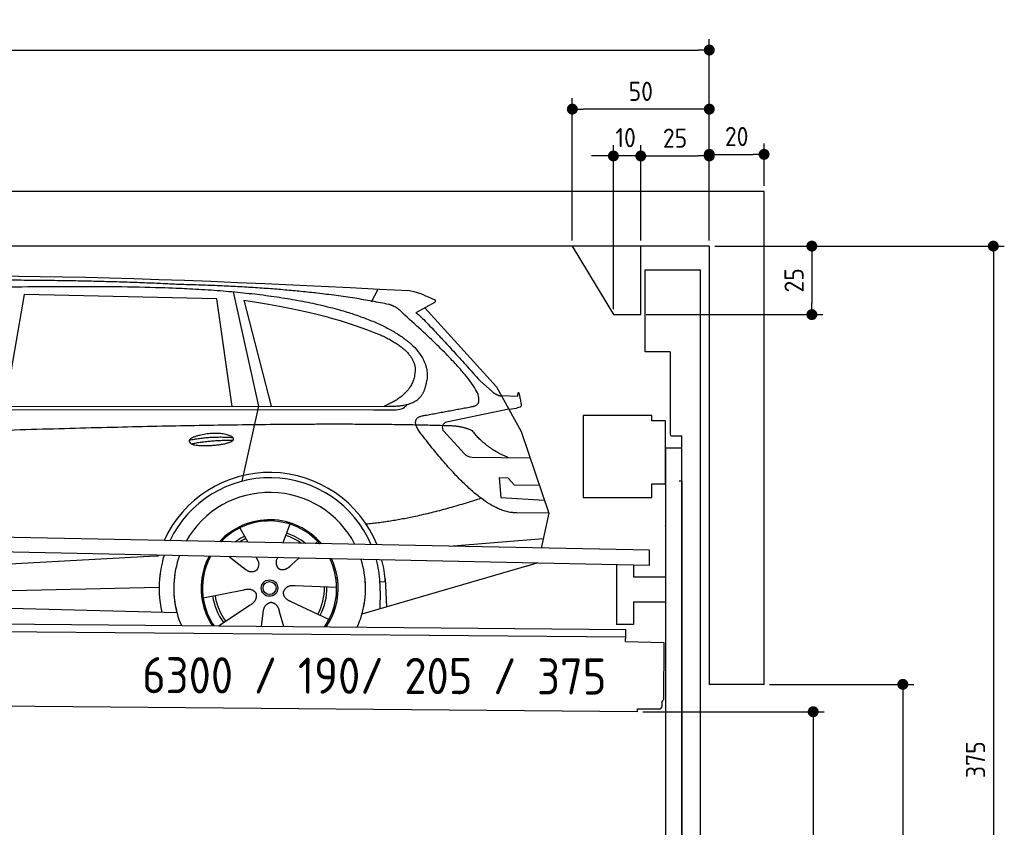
# Model space of a CAD drawing. Header units: millimetres. Extents: x -411 to 6777, y 0 to 6677.
# Tile 6 of 6: x 3183 to 6777, y 3728 to 6677. Entities that reach past the tile are written whole.
import ezdxf

# ---------------------------------------------------------------- set-up
doc = ezdxf.new("R2010")
doc.units = ezdxf.units.MM
doc.layers.add('4', color=3, linetype='Continuous')
for name, color, linetype, lineweight in [('car', 10, 'Continuous', 25), ('Freiraum', 7, 'Continuous', 25), ('Gebäude', 7, 'Continuous', 25), ('Logo', 7, 'Continuous', 25), ('Plattform', 7, 'Continuous', 25), ('Ständer vorne', 7, 'Continuous', 25), ('Tor', 200, 'Continuous', 25)]:
    doc.layers.add(name, color=color, linetype=linetype, lineweight=lineweight)
doc.styles.get("Standard").update_dxf_attribs({"font": 'ISOCP.SHX'})
doc.dimstyles.new('GEN-ISO', dxfattribs={"dimscale": 20, "dimtxt": 3.5, "dimasz": 2, "dimexe": 2, "dimexo": 1, "dimgap": 1.5, "dimtad": 1, "dimdec": 1, "dimlfac": 0.1, "dimdsep": 46, "dimtxsty": 'STANDARD', "dimblk": 'PUNKT', "dimcen": 2, "dimclrd": 256, "dimclre": 256, "dimclrt": 2, "dimadec": 0, "dimazin": 0, "dimtp": 0.1, "dimtm": 0.1, "dimtfac": 0.71, "dimtdec": 1, "dimtmove": 2, "dimatfit": 3, "dimldrblk": 'PUNKT', "dimfxl": 2, "dimtolj": 1, "dimarcsym": 0})

# ---------------------------------------------------------------- blocks, each defined once
blk = doc.blocks.new('PUNKT')
at = {"layer": '4', "color": 0, "linetype": 'ByBlock'}
blk.add_line((-0.5, 0), (-1, 0), dxfattribs=at)
at = {"layer": '4', "color": 0, "linetype": 'ByBlock', "const_width": 0.5}
blk.add_lwpolyline([(-0.25, 0, 1), (0.25, 0, 1)], format="xyb", close=True, dxfattribs=at)
blk = doc.blocks.new('*D176')
at = {"layer": '4', "lineweight": -2, "transparency": 16777216}
for p, q in [((5720, 5850), (6776.9, 5850)), ((6736.9, 5810), (6736.9, 2140)), ((6295.4, 2100), (6776.9, 2100))]:
    blk.add_line(p, q, dxfattribs=at)
at = {"layer": 'Defpoints', "color": 0, "transparency": 16777216}
for p in [(5700, 5850), (6275.4, 2100), (6736.9, 2100)]:
    blk.add_point(p, dxfattribs=at)
at = {"layer": '4', "lineweight": -2, "transparency": 16777216, "xscale": 40, "yscale": 40, "zscale": 40}
for p, rotation in [((6736.9, 5850), 90), ((6736.9, 2100), 270)]:
    blk.add_blockref('PUNKT', p, dxfattribs=dict(at, rotation=rotation))
at = {"layer": '4', "color": 2, "transparency": 16777216, "insert": (6671.9, 3975), "char_height": 70, "attachment_point": 5, "rotation": 90}
blk.add_mtext('375', dxfattribs=at)
blk = doc.blocks.new('*D178')
at = {"layer": '4', "lineweight": -2, "transparency": 16777216}
for p, q in [((5920, 4250), (6446.5, 4250)), ((6406.5, 4210), (6406.5, 2140)), ((6295.4, 2100), (6446.5, 2100))]:
    blk.add_line(p, q, dxfattribs=at)
at = {"layer": 'Defpoints', "color": 0, "transparency": 16777216}
for p in [(5900, 4250), (6275.4, 2100), (6406.5, 2100)]:
    blk.add_point(p, dxfattribs=at)
at = {"layer": '4', "lineweight": -2, "transparency": 16777216, "xscale": 40, "yscale": 40, "zscale": 40}
for p, rotation in [((6406.5, 4250), 90), ((6406.5, 2100), 270)]:
    blk.add_blockref('PUNKT', p, dxfattribs=dict(at, rotation=rotation))
at = {"layer": '4', "color": 2, "transparency": 16777216, "insert": (6341.5, 3175), "char_height": 70, "attachment_point": 5, "rotation": 90}
blk.add_mtext('H2', dxfattribs=at)
blk = doc.blocks.new('*D179')
at = {"layer": '4', "lineweight": -2, "transparency": 16777216}
for p, q in [((200, 5870.9), (200, 6605.8)), ((5700, 6070.9), (5700, 6605.8)), ((240, 6565.8), (5660, 6565.8))]:
    blk.add_line(p, q, dxfattribs=at)
at = {"layer": 'Defpoints', "color": 0, "transparency": 16777216}
for p in [(5700, 6565.8), (5700, 6050.9), (200, 5850.9)]:
    blk.add_point(p, dxfattribs=at)
at = {"layer": '4', "lineweight": -2, "transparency": 16777216, "xscale": 40, "yscale": 40, "zscale": 40, "rotation": 180}
blk.add_blockref('PUNKT', (200, 6565.8), dxfattribs=at)
at = {"layer": '4', "lineweight": -2, "transparency": 16777216, "xscale": 40, "yscale": 40, "zscale": 40}
blk.add_blockref('PUNKT', (5700, 6565.8), dxfattribs=at)
at = {"layer": '4', "color": 2, "transparency": 16777216, "insert": (2950, 6630.8), "char_height": 70, "attachment_point": 5}
blk.add_mtext('550', dxfattribs=at)
blk = doc.blocks.new('*D180')
at = {"layer": '4', "lineweight": -2, "transparency": 16777216}
for p, q in [((5457.5, 4150), (6119.3, 4150)), ((6079.3, 4110), (6079.3, 2140)), ((6099.3, 2100), (6119.3, 2100))]:
    blk.add_line(p, q, dxfattribs=at)
at = {"layer": 'Defpoints', "color": 0, "transparency": 16777216}
for p in [(5437.5, 4150), (6079.3, 2100), (6079.3, 2100)]:
    blk.add_point(p, dxfattribs=at)
at = {"layer": '4', "lineweight": -2, "transparency": 16777216, "xscale": 40, "yscale": 40, "zscale": 40}
for p, rotation in [((6079.3, 4150), 90), ((6079.3, 2100), 270)]:
    blk.add_blockref('PUNKT', p, dxfattribs=dict(at, rotation=rotation))
at = {"layer": '4', "color": 2, "transparency": 16777216, "insert": (6004.7, 3009.2), "char_height": 70, "attachment_point": 5, "rotation": 90}
blk.add_mtext('205', dxfattribs=at)
blk = doc.blocks.new('*D181')
at = {"layer": '4', "lineweight": -2, "transparency": 16777216}
for p, q in [((5450, 6021.3), (5450, 6219.1)), ((5700, 6020.9), (5700, 6219.1)), ((5490, 6179.1), (5660, 6179.1))]:
    blk.add_line(p, q, dxfattribs=at)
at = {"layer": 'Defpoints', "color": 0, "transparency": 16777216}
for p in [(5700, 6179.1), (5450, 6001.3), (5700, 6000.9)]:
    blk.add_point(p, dxfattribs=at)
at = {"layer": '4', "lineweight": -2, "transparency": 16777216, "xscale": 40, "yscale": 40, "zscale": 40, "rotation": 180}
blk.add_blockref('PUNKT', (5450, 6179.1), dxfattribs=at)
at = {"layer": '4', "lineweight": -2, "transparency": 16777216, "xscale": 40, "yscale": 40, "zscale": 40}
blk.add_blockref('PUNKT', (5700, 6179.1), dxfattribs=at)
at = {"layer": '4', "color": 2, "transparency": 16777216, "insert": (5575, 6244.2), "char_height": 70, "attachment_point": 5}
blk.add_mtext('25', dxfattribs=at)
blk = doc.blocks.new('*D182')
at = {"layer": '4', "lineweight": -2, "transparency": 16777216}
for p, q in [((5200, 5870), (5200, 6390.1)), ((5700, 5870), (5700, 6390.1)), ((5660, 6350.1), (5240, 6350.1))]:
    blk.add_line(p, q, dxfattribs=at)
at = {"layer": 'Defpoints', "color": 0, "transparency": 16777216}
for p in [(5200, 6350.1), (5200, 5850), (5700, 5850)]:
    blk.add_point(p, dxfattribs=at)
at = {"layer": '4', "lineweight": -2, "transparency": 16777216, "xscale": 40, "yscale": 40, "zscale": 40, "rotation": 180}
blk.add_blockref('PUNKT', (5200, 6350.1), dxfattribs=at)
at = {"layer": '4', "lineweight": -2, "transparency": 16777216, "xscale": 40, "yscale": 40, "zscale": 40}
blk.add_blockref('PUNKT', (5700, 6350.1), dxfattribs=at)
at = {"layer": '4', "color": 2, "transparency": 16777216, "insert": (5450, 6415.1), "char_height": 70, "attachment_point": 5}
blk.add_mtext('50', dxfattribs=at)
blk = doc.blocks.new('*D183')
at = {"layer": '4', "lineweight": -2, "transparency": 16777216}
for p, q in [((5720, 5850), (6114.4, 5850)), ((6074.4, 5810), (6074.4, 5640)), ((5470, 5600), (6114.4, 5600))]:
    blk.add_line(p, q, dxfattribs=at)
at = {"layer": 'Defpoints', "color": 0, "transparency": 16777216}
for p in [(5700, 5850), (5450, 5600), (6074.4, 5600)]:
    blk.add_point(p, dxfattribs=at)
at = {"layer": '4', "lineweight": -2, "transparency": 16777216, "xscale": 40, "yscale": 40, "zscale": 40}
for p, rotation in [((6074.4, 5850), 90), ((6074.4, 5600), 270)]:
    blk.add_blockref('PUNKT', p, dxfattribs=dict(at, rotation=rotation))
at = {"layer": '4', "color": 2, "transparency": 16777216, "insert": (6009.4, 5725), "char_height": 70, "attachment_point": 5, "rotation": 90}
blk.add_mtext('25', dxfattribs=at)
blk = doc.blocks.new('*D184')
at = {"layer": '4', "lineweight": -2, "transparency": 16777216}
for p, q in [((5350, 5620), (5350, 6219.1)), ((5450, 5870), (5450, 6219.1)), ((5310, 6179.1), (5270, 6179.1)), ((5450, 6179.1), (5350, 6179.1)), ((5490, 6179.1), (5530, 6179.1))]:
    blk.add_line(p, q, dxfattribs=at)
at = {"layer": 'Defpoints', "color": 0, "transparency": 16777216}
for p in [(5350, 6179.1), (5450, 5850), (5350, 5600)]:
    blk.add_point(p, dxfattribs=at)
at = {"layer": '4', "lineweight": -2, "transparency": 16777216, "xscale": 40, "yscale": 40, "zscale": 40}
blk.add_blockref('PUNKT', (5350, 6179.1), dxfattribs=at)
at = {"layer": '4', "lineweight": -2, "transparency": 16777216, "xscale": 40, "yscale": 40, "zscale": 40, "rotation": 180}
blk.add_blockref('PUNKT', (5450, 6179.1), dxfattribs=at)
at = {"layer": '4', "color": 2, "transparency": 16777216, "insert": (5394.7, 6246.1), "char_height": 70, "attachment_point": 5}
blk.add_mtext('10', dxfattribs=at)
blk = doc.blocks.new('Car')
at = {"layer": 'car'}
for p, q in [((3910.2, 5719.5), (4006.8, 5302.1)), ((4415.5, 5686.7), (4439.3, 5734.2)), ((3081.3, 5293.1), (3148.4, 5702.9)), ((3850.1, 5693), (3148.4, 5702.9)), ((3909.6, 5301.1), (3850.1, 5693)), ((3949.7, 5688.8), (4052.8, 5302.5)), ((4647, 5688.1), (4576.9, 5648.9)), ((4610.2, 5667.5), (4874.5, 5381.6)), ((4814.2, 5402.7), (4859.8, 5362.8)), ((4874.5, 5381.6), (4965.2, 5219.4)), ((4892.4, 5349.6), (4952.6, 5347.5)), ((1782.6, 5271.7), (4425.8, 5292.7)), ((1829.5, 5281), (4481.3, 5306.7)), ((4006.8, 5302.1), (3948.5, 5027.9)), ((4425.8, 5292.7), (4508.7, 5294.1)), ((4919.8, 5300.5), (4693.4, 5250.6)), ((4919.8, 5300.5), (4947.5, 5304.5)), ((4683.1, 5217.5), (4758.1, 5136.3)), ((4965.2, 5219.4), (5069.5, 4921.8)), ((4787.3, 5123.4), (4999.1, 5122.6)), ((4919.8, 5048.5), (4887.2, 5048.5)), ((4887.2, 5048.5), (4894, 4977.1)), ((4943.6, 5022.7), (4919.8, 5048.5)), ((5034.1, 5022.7), (4943.6, 5022.7)), ((4894, 4977.1), (5053.1, 4968.5)), ((5069.5, 4921.8), (4952.6, 4922.2)), ((5069.5, 4921.8), (5042.9, 4793.9)), ((3942.4, 4857.6), (3971.9, 4805.4)), ((4124.5, 4873), (4099.6, 4804)), ((4706.9, 4797.5), (5050.1, 4828.4)), ((3970.6, 4807.8), (3971.9, 4805.4)), ((4226.7, 4811.2), (4218.9, 4802.7)), ((1744.8, 4631.9), (3613.8, 4751.2)), ((3613.8, 4751.2), (3646.3, 4753.2)), ((3905.7, 4751.6), (3957.3, 4711.5)), ((3905.9, 4751.6), (3966.6, 4704.4)), ((4003, 4750.5), (4009.1, 4739.5)), ((4080.1, 4749.6), (4076.3, 4739.2)), ((4158.8, 4748.6), (4132.1, 4724.6)), ((5027, 4738.4), (4390.9, 4547)), ((5031.6, 4739.8), (4987.9, 4726.7)), ((4474.1, 4677.1), (4480.7, 4574)), ((1764.6, 4580), (3650, 4638.6)), ((4297.6, 4642.7), (4146.2, 4647.7)), ((4474.9, 4665.1), (4455.6, 4663.9)), ((3810.5, 4601.5), (3958.8, 4631.8)), ((4456.4, 4631.4), (4455.3, 4566.4)), ((1666.2, 4581.7), (3715.1, 4547)), ((3867.6, 4498.9), (3982.1, 4576.5)), ((4270.4, 4526.5), (4132.6, 4589.2)), ((4024.7, 4499), (4030.2, 4547.4)), ((4105.5, 4499), (4090, 4552.5))]:
    blk.add_line(p, q, dxfattribs=at)
for radius in [30.1, 23.6]:
    blk.add_circle((4052.6, 4638.8), radius, dxfattribs=at)
for centre, radius, start, end in [((4697.8, 5231), 20, 102.4358, 222.7473), ((4787.5, 5163.4), 40, 222.7473, 269.7861), ((4053, 4638.2), 422.7, 22.5487, 156.2143), ((4053, 4638.2), 403.4, 23.7263, 155.0367), ((4053, 4638.2), 350, 27.7494, 151.0136), ((4053, 4638.2), 250, 41.078, 137.685), ((4053, 4638.2), 250, 41.078, 137.685), ((4053, 4638.2), 250, 41.078, 137.685), ((4052.6, 4638.8), 245, 41.9641, 136.7989), ((4052.6, 4638.8), 209.6, 116.262, 127.1225), ((4052.6, 4638.8), 200.6, 116.1152, 123.6695), ((4052.6, 4638.8), 200.6, 55.0934, 73.5463), ((4052.6, 4638.8), 209.6, 51.6404, 73.3995), ((4052.6, 4638.8), 245, 41.9641, 44.7348), ((4053, 4638.2), 422.7, 164.0109, 164.2126), ((4053, 4638.2), 422.7, 164.0109, 164.2126), ((4053, 4638.2), 403.4, 163.2593, 179.9464), ((4053, 4638.2), 403.4, 163.2593, 179.9464), ((4053, 4638.2), 350, 160.7243, 195.1055), ((4053, 4638.2), 350, 160.7243, 195.1055), ((4053, 4638.2), 250, 152.8016, 213.8648), ((4053, 4638.2), 250, 152.8016, 213.4506), ((4053, 4638.2), 250, 152.8016, 213.4506), ((4052.6, 4638.8), 245, 152.3519, 188.7348), ((4052.6, 4638.8), 245, 152.3519, 188.7348), ((4053, 4638.2), 250, 326.1848, 25.8498), ((4053, 4638.2), 250, 326.1848, 25.8498), ((4052.6, 4638.8), 245, 0.9266, 26.2995), ((4053, 4638.2), 350, 344.8945, 17.9271), ((4053, 4638.2), 350, 344.8945, 17.9271), ((4053, 4638.2), 403.4, 3.6504, 15.3921), ((4053, 4638.2), 403.4, 3.6504, 15.3921), ((4053, 4638.2), 422.7, 3.6504, 14.6404), ((4053, 4638.2), 422.7, 3.6504, 14.6404), ((4053, 4638.2), 403.4, 173.0827, 193.1146), ((4053, 4638.2), 350, 172.1254, 203.4635), ((4053, 4638.2), 250, 169.2195, 213.8648), ((4052.6, 4638.8), 245, 169.1336, 214.8006), ((4052.6, 4638.8), 245, 325.2489, 9.5178), ((4053, 4638.2), 250, 326.1848, 9.4319), ((4053, 4638.2), 350, 336.586, 6.526), ((4053, 4638.2), 403.4, 359.0315, 5.5686), ((4052.6, 4638.8), 200.6, 332.1152, 1.5463), ((4052.6, 4638.8), 209.6, 332.262, 1.3995), ((4053, 4638.2), 422.7, 3.6504, 3.7403), ((4052.6, 4638.8), 209.6, 188.262, 217.3995), ((4052.6, 4638.8), 200.6, 188.1152, 217.5463)]:
    blk.add_arc(centre, radius, start, end, dxfattribs=at)
for points, degree in [([(2208.3, 5722.9), (2495.3, 5787.1), (3380.5, 5781.9), (4553, 5729.4)], 3), ([(3703, 5744.3), (3354.7, 5760.5), (2738.8, 5750.1)], 2), ([(4478.6, 5678.3), (4177.5, 5738.2), (3703, 5744.3)], 2), ([(4553, 5729.4), (4599.8, 5720.4), (4608.7, 5712.2), (4646.2, 5696.7)], 3), ([(3949.7, 5688.8), (4204.2, 5652.2), (4317.7, 5617.6), (4451, 5566.1)], 3), ([(4647, 5688.1), (4648.7, 5689.7), (4649.3, 5692.8), (4648.7, 5695.6), (4646.2, 5696.7)], 4), ([(4528.3, 5648), (4510.2, 5669.7), (4478.6, 5678.3)], 2), ([(4793.2, 5310), (4882.4, 5338.8), (4528.3, 5648)], 2), ([(4576.9, 5648.9), (4584.7, 5653.3), (4814.2, 5402.7)], 2), ([(4451, 5566.1), (4565.5, 5515.1), (4576.3, 5450.1)], 2), ([(4576.3, 5450.1), (4581.9, 5355.6), (4464.6, 5306.5)], 2), ([(4481.3, 5306.7), (4531.4, 5307.2), (4604.3, 5312.5), (4612.1, 5359.4), (4620.3, 5402.6)], 4), ([(4859.8, 5362.8), (4868.1, 5355.6), (4881.4, 5348), (4890.5, 5348), (4892.4, 5349.6)], 4), ([(4952.6, 5347.5), (4953.8, 5386.4), (4965.2, 5312.2)], 2), ([(4579.9, 5327.2), (4579.9, 5327.3), (4580, 5327.3), (4580.1, 5327.3)], 3), ([(4508.7, 5294.1), (4528, 5294.9), (4542.7, 5304), (4549.9, 5314.3)], 3), ([(4965.2, 5312.2), (4965.4, 5308.5), (4959.9, 5306.8), (4947.5, 5304.5)], 3), ([(4599, 5209.2), (4554.7, 5267.5), (4614.6, 5274.7)], 2), ([(4700.6, 5237), (3823.9, 5257.4), (1391.9, 5122.9)], 2), ([(4788.4, 5219.4), (4751, 5237.5), (4700.6, 5237)], 2), ([(4919.8, 5122.9), (4834.2, 5158), (4788.4, 5219.4)], 2), ([(3755.1, 5176.2), (3830.6, 5193.1), (3914.1, 5187.3)], 2), ([(3762.3, 5163.4), (3836.3, 5178), (3914.2, 5177.3)], 2), ([(4952.6, 4922.2), (4826.9, 4914), (4599, 5209.2)], 2), ([(4820.7, 4973.6), (4596, 4896.1), (4403.2, 4874.9)], 2), ([(3957.5, 4711.5), (3981, 4689.8), (4004.2, 4703.4)], 2), ([(4146.2, 4647.7), (4114.5, 4651.4), (4103.7, 4626.8)], 2), ([(3958.8, 4631.8), (3989.5, 4640.8), (4004.3, 4618.4)], 2), ([(3982.1, 4576.5), (4010, 4592.2), (4004.3, 4618.4)], 2), ([(4132.6, 4589.2), (4102.5, 4600), (4103.7, 4626.8)], 2), ([(4030.2, 4547.4), (4031.1, 4579.4), (4057, 4586.5)], 2), ([(4090, 4552.5), (4083.8, 4583.8), (4057, 4586.5)], 2)]:
    blk.add_open_spline(points, degree=degree, dxfattribs=at)
for points, degree, knots in [([(2378, 5710.7), (2404.5, 5713), (2544, 5716.1), (3565.2, 5745.6), (4185.4, 5744.9), (4642.4, 5576.4), (4620.3, 5402.6)], 4, [0.0821318, 0.0821318, 0.0821318, 0.0821318, 0.0821318, 0.258851, 0.508851, 1, 1, 1, 1, 1]), ([(4614.6, 5274.7), (4781.2, 5307.3), (4784, 5307.9), (4792.3, 5309.8), (4793.2, 5310)], 1, [0.1611508, 0.1611508, 1, 1.0196119, 1.078724, 1.0847856, 1.0847856]), ([(3762.3, 5163.4), (3738.8, 5179.7), (3784.2, 5195.5), (3866.8, 5215.7), (3959.8, 5182.6), (3897.8, 5158.8), (3788.7, 5151.6), (3767.2, 5160.4), (3762.3, 5163.4)], 5, [0, 0, 0, 0, 0, 0, 0.300106, 0.500106, 0.700106, 1, 1, 1, 1, 1, 1]), ([(4009.1, 4739.5), (4010.8, 4735.4), (4011.8, 4731.5), (4012.2, 4727.6), (4012.9, 4719), (4010.2, 4710.9), (4004.2, 4703.4)], 3, [0.2167758, 0.2167758, 0.2167758, 0.2167758, 0.4600873, 0.4600873, 0.4600873, 1, 1, 1, 1]), ([(4076.3, 4739.2), (4075.8, 4736.1), (4075.6, 4733.1), (4075.7, 4730.1), (4076, 4727.3), (4076.8, 4721.6), (4078.9, 4716.2), (4082.5, 4711.7), (4087.4, 4708.8)], 4, [0.3191838, 0.3191838, 0.3191838, 0.3191838, 0.3191838, 0.5438253, 0.5438253, 0.5438253, 0.5438253, 1, 1, 1, 1, 1]), ([(4132.1, 4724.6), (4132.1, 4724.6), (4132.1, 4724.6), (4132.1, 4724.6), (4132.1, 4724.6), (4123.1, 4714.8), (4112.5, 4704.7), (4098.2, 4702.2), (4087.4, 4708.8)], 4, [-0.000003, -0.000003, -0.000003, -0.000003, -0.000003, 0, 0, 0, 0, 1, 1, 1, 1, 1])]:
    blk.add_open_spline(points, degree=degree, knots=knots, dxfattribs=at)
blk = doc.blocks.new('*D190')
at = {"layer": '4', "lineweight": -2, "transparency": 16777216}
for p, q in [((5700, 5870), (5700, 6225.1)), ((5900, 6070), (5900, 6225.1)), ((5740, 6185.1), (5860, 6185.1))]:
    blk.add_line(p, q, dxfattribs=at)
at = {"layer": 'Defpoints', "color": 0, "transparency": 16777216}
for p in [(5900, 6185.1), (5900, 6050), (5700, 5850)]:
    blk.add_point(p, dxfattribs=at)
at = {"layer": '4', "lineweight": -2, "transparency": 16777216, "xscale": 40, "yscale": 40, "zscale": 40, "rotation": 180}
blk.add_blockref('PUNKT', (5700, 6185.1), dxfattribs=at)
at = {"layer": '4', "lineweight": -2, "transparency": 16777216, "xscale": 40, "yscale": 40, "zscale": 40}
blk.add_blockref('PUNKT', (5900, 6185.1), dxfattribs=at)
at = {"layer": '4', "color": 2, "transparency": 16777216, "insert": (5800, 6250.1), "char_height": 70, "attachment_point": 5}
blk.add_mtext('20', dxfattribs=at)
blk = doc.blocks.new('Plattform OG 6200 550')
at = {"layer": 'Plattform'}
for p, q in [((5482.3, 4739.6), (348.5, 4842)), ((5481.2, 4683.6), (347.5, 4791)), ((5481.2, 4683.6), (5482.3, 4739.5)), ((5361.5, 4686.1), (5361.5, 4468.3)), ((5423.5, 4684.7), (5423.5, 4640.8)), ((5539.9, 4640.8), (5423.5, 4640.8)), ((5423.5, 4550.8), (5423.5, 4468.3)), ((5423.5, 4550.8), (5539.9, 4550.8)), ((440.2, 4493.6), (5395, 4450.4)), ((446, 4466.5), (5394.8, 4423.4)), ((5423.5, 4468.3), (5361.5, 4468.3)), ((5394.7, 4406.2), (5394.9, 4430.2)), ((5394.9, 4430.2), (5395, 4445.2)), ((5395, 4445.2), (5395, 4450.4)), ((5394.7, 4406.2), (5534.1, 4403)), ((5534.1, 4403), (5532.3, 4194)), ((5437.5, 4150), (372.6, 4194.2)), ((5527.6, 4170.1), (5527.8, 4188.2)), ((5437.5, 4150), (5437.5, 4160.8)), ((5437.5, 4160.8), (5517.5, 4160.1))]:
    blk.add_line(p, q, dxfattribs=at)
for centre, radius, start, end in [((5517.6, 4170.1), 10, 269.5, 359.5), ((5526.2, 4194.1), 6.08, 284.5689, 358.9086)]:
    blk.add_arc(centre, radius, start, end, dxfattribs=at)
blk = doc.blocks.new('Ständer vorne ab 340')
at = {"layer": 'Ständer vorne'}
for p, q in [((5240, 5232), (5240, 4932)), ((5490, 5232), (5240, 5232)), ((5490, 5212), (5490, 5232)), ((5540, 5212), (5490, 5212)), ((5540, 4982), (5540, 5212)), ((5540.2, 5112), (5539.8, 5112)), ((5540, 5112), (5540, 2100)), ((5600, 5112), (5540, 5112)), ((5600, 2098.7), (5600, 5112)), ((5490, 4932), (5490, 4982)), ((5490, 4982), (5540, 4982)), ((5240, 4932), (5490, 4932)), ((5540, 4827.4), (5540, 4828.4)), ((5511.2, 2095), (5511.2, 2087)), ((5595.1, 2095), (5511.2, 2095)), ((5511.2, 2087), (5600, 2087)), ((5600, 2087), (5600, 2090))]:
    blk.add_line(p, q, dxfattribs=at)
blk = doc.blocks.new('Tor ab 370 Gebäude')
at = {"layer": 'Tor'}
for p, q in [((5465.6, 5464.5), (5465.6, 5763)), ((5465.6, 5763), (5668, 5763)), ((5668, 2087), (5668, 5763)), ((5557, 5464.5), (5465.6, 5464.5)), ((5557, 5464.5), (5557, 5163)), ((5562, 5157.1), (5600, 5157)), ((5600, 4992), (5600, 5157)), ((5600, 4992), (5590, 4992)), ((5600, 4992), (5600, 2087)), ((5600, 2087), (5600, 4992)), ((5668, 2087), (5600, 2087))]:
    blk.add_line(p, q, dxfattribs=at)
blk.add_arc((5563, 5163), 6, 180, 260.4059, dxfattribs=at)
blk = doc.blocks.new('Gebäude_375_GT190')
at = {"layer": 'Freiraum'}
blk.add_lwpolyline([(5200, 5850), (5350, 5600), (5450, 5600), (5450, 5850)], dxfattribs=at)
at = {"layer": 'Gebäude'}
for p, q in [((5900, 6050), (0, 6050)), ((5900, 4250), (5900, 6050)), ((5700, 5850), (200, 5850)), ((5700, 5850), (5700, 4250)), ((5900, 4250), (5700, 4250))]:
    blk.add_line(p, q, dxfattribs=at)

msp = doc.modelspace()

# ---------------------------------------------------------------- block references
at = {"layer": 'car', "rotation": 359.4752422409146}
msp.add_blockref('Car', (0, 0), dxfattribs=at)
at = {"layer": 'Gebäude'}
msp.add_blockref('Gebäude_375_GT190', (0, 0), dxfattribs=at)
at = {"layer": 'Plattform'}
msp.add_blockref('Plattform OG 6200 550', (0, 0), dxfattribs=at)
at = {"layer": 'Ständer vorne'}
msp.add_blockref('Ständer vorne ab 340', (0, 0), dxfattribs=at)
at = {"layer": 'Tor', "linetype": 'ByBlock'}
msp.add_blockref('Tor ab 370 Gebäude', (0, 0), dxfattribs=at)

# ---------------------------------------------------------------- texts
at = {"layer": 'Logo'}
msp.add_text('6300 / 190/ 205 / 375', height=132, rotation=359.82104, dxfattribs=at).set_placement((3630, 4217.79))

# ---------------------------------------------------------------- dimensions: what is measured, and where the dimension line sits
at = {"layer": '4'}
for base, p1, p2, override, picture, middle in [((5700, 6565.8), (200, 5850.88), (5700, 6050.88), {"dimtdec": 3, "dimtolj": 0}, '*D179', (2950, 6630.8)), ((5200, 6350.12), (5700, 5850), (5200, 5850), {"dimtdec": 3, "dimtolj": 0}, '*D182', (5450, 6415.12)), ((5700, 6179.15), (5449.99, 6001.29), (5700, 6000.88), {"dimtdec": 3, "dimtolj": 0}, '*D181', (5575, 6244.16)), ((5900, 6185.09), (5700, 5850), (5900, 6050), {"dimtol": 0, "dimlim": 0, "dimtp": 0.1, "dimtm": 0.1, "dimtfac": 0.71, "dimtdec": 3, "dimtolj": 0, "dimtzin": 8}, '*D190', (5800, 6250.1))]:
    dim = msp.add_linear_dim(base=base, p1=p1, p2=p2, dimstyle='GEN-ISO', override=override, dxfattribs=at)
    dim.commit()
    dim.dimension.update_dxf_attribs({"geometry": picture, "text_midpoint": middle})
dim = msp.add_linear_dim(base=(5350, 6179.15), p1=(5449.99, 5850), p2=(5350, 5600), dimstyle='GEN-ISO', override={"dimtdec": 3, "dimtolj": 0}, dxfattribs=at)
dim.commit()
dim.dimension.update_dxf_attribs({"geometry": '*D184', "text_midpoint": (5394.75, 6246.13), "dimtype": 160})
for base, p2, override, picture, middle in [((6074.39, 5600), (5450, 5600), {"dimtdec": 3, "dimtolj": 0}, '*D183', (6009.39, 5725)), ((6736.86, 2100), (6275.45, 2100), {"dimdec": 0, "dimtdec": 3, "dimtolj": 0}, '*D176', (6671.86, 3975))]:
    dim = msp.add_linear_dim(base=base, p1=(5700, 5850), p2=p2, angle=90, dimstyle='GEN-ISO', override=override, dxfattribs=at)
    dim.commit()
    dim.dimension.update_dxf_attribs({"geometry": picture, "text_midpoint": middle})
dim = msp.add_linear_dim(base=(6406.55, 2100), p1=(5900, 4250), p2=(6275.45, 2100), angle=90, text='H2', dimstyle='GEN-ISO', override={"dimdec": 0, "dimtdec": 3, "dimtolj": 0}, dxfattribs=at)
dim.commit()
dim.dimension.update_dxf_attribs({"geometry": '*D178', "text_midpoint": (6341.54, 3175)})
dim = msp.add_linear_dim(base=(6079.31, 2100), p1=(5437.5, 4149.97), p2=(6079.31, 2100), angle=90, dimstyle='GEN-ISO', override={"dimtdec": 3, "dimtolj": 0}, dxfattribs=at)
dim.commit()
dim.dimension.update_dxf_attribs({"geometry": '*D180', "text_midpoint": (6004.71, 3009.23), "dimtype": 160})

doc.saveas('drawing.dxf')
